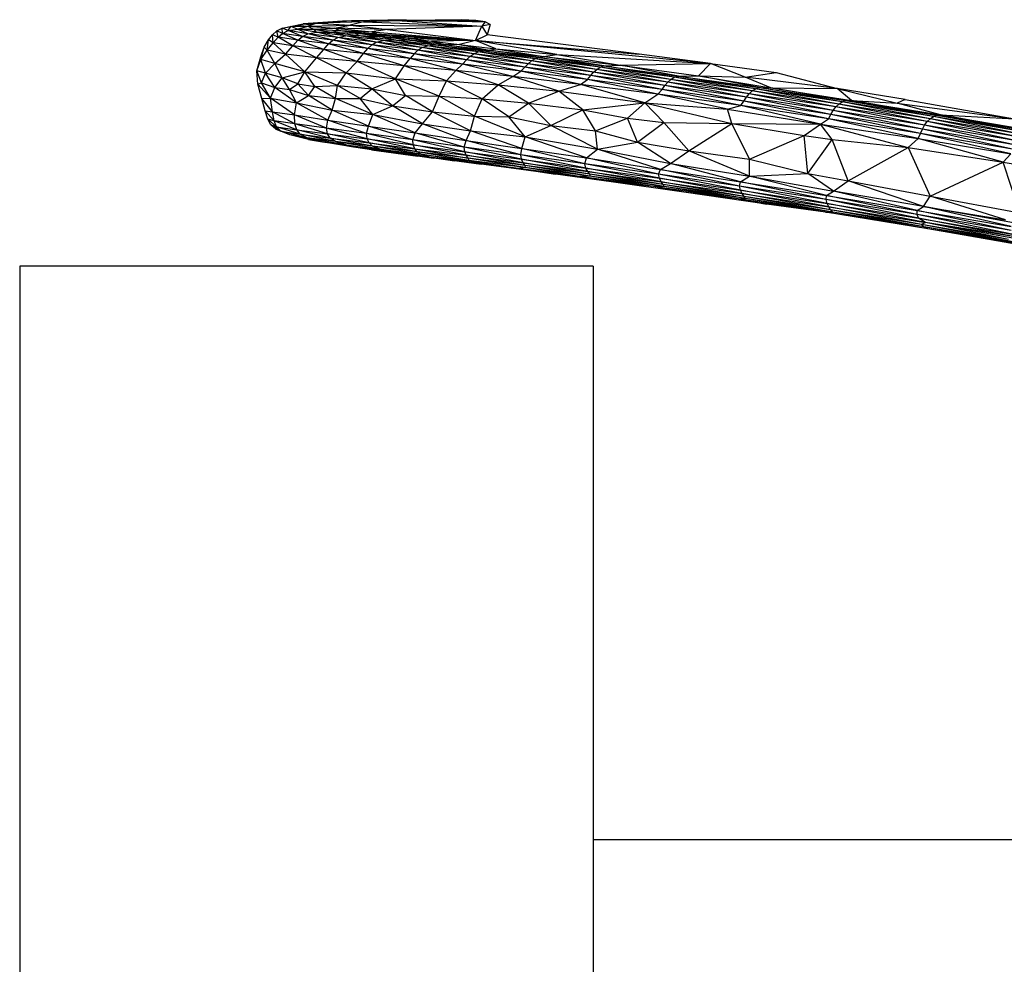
# Paper-space layout '_Superior' of a CAD drawing. Header units: millimetres. Extents: x -164 to 39, y -65 to 67.
# Tile 2 of 7: x -164 to -95, y 1 to 67. Entities that reach past the tile are written whole.
import ezdxf

# ---------------------------------------------------------------- set-up
doc = ezdxf.new("R2010")
doc.units = ezdxf.units.MM

psp = doc.layouts.new('_Superior')

# ---------------------------------------------------------------- linework, layer by layer
at = {"color": 7, "linetype": 'Continuous', "lineweight": 25}
for p, q in [((-145.384, 66.597), (-143.93, 66.897)), ((-145.384, 66.597), (-144.771, 66.712)), ((-144.958, 66.414), (-144.771, 66.712)), ((-144.771, 66.712), (-142.974, 66.933)), ((-144.771, 66.712), (-143.93, 66.897)), ((-144.771, 66.712), (-143.598, 66.718)), ((-144.31, 66.519), (-144.771, 66.712)), ((-144.31, 66.519), (-143.598, 66.718)), ((-141.175, 67.078), (-143.93, 66.897)), ((-142.974, 66.933), (-143.93, 66.897)), ((-142.974, 66.933), (-143.598, 66.718)), ((-143.598, 66.718), (-140.648, 66.792)), ((-143.598, 66.718), (-143.196, 66.524)), ((-143.598, 66.718), (-141.724, 66.591)), ((-140.558, 67.106), (-142.974, 66.933)), ((-142.974, 66.933), (-141.175, 67.078)), ((-139.718, 67.018), (-142.974, 66.933)), ((-142.974, 66.933), (-140.648, 66.792)), ((-141.724, 66.591), (-140.648, 66.792)), ((-140.558, 67.106), (-141.175, 67.078)), ((-139.718, 67.018), (-140.648, 66.792)), ((-140.648, 66.792), (-138.032, 66.491)), ((-140.648, 66.792), (-131.468, 66.735)), ((-136.737, 67.177), (-140.558, 67.106)), ((-140.558, 67.106), (-139.718, 67.018)), ((-136.737, 67.177), (-139.718, 67.018)), ((-137.018, 67.106), (-139.718, 67.018)), ((-139.718, 67.018), (-131.468, 66.735)), ((-131.468, 66.735), (-138.032, 66.491)), ((-137.018, 67.106), (-136.737, 67.177)), ((-137.018, 67.106), (-131.468, 66.735)), ((-131.236, 67.028), (-137.018, 67.106)), ((-136.737, 67.177), (-131.236, 67.028)), ((-136.737, 67.177), (-131.889, 67.131)), ((-131.889, 67.131), (-134.689, 67.176)), ((-134.689, 67.176), (-132.858, 67.158)), ((-131.889, 67.131), (-132.858, 67.158)), ((-131.908, 65.731), (-131.468, 66.735)), ((-131.236, 67.028), (-131.889, 67.131)), ((-131.236, 67.028), (-131.468, 66.735)), ((-130.882, 66.831), (-131.468, 66.735)), ((-131.468, 66.735), (-131.08, 66.117)), ((-130.882, 66.831), (-131.236, 67.028)), ((-130.882, 66.831), (-131.08, 66.117)), ((-146.347, 65.762), (-146.049, 66.131)), ((-146.049, 66.131), (-145.751, 66.402)), ((-146.012, 65.566), (-146.049, 66.131)), ((-145.668, 65.952), (-146.049, 66.131)), ((-146.012, 65.566), (-145.668, 65.952)), ((-145.751, 66.402), (-145.384, 66.597)), ((-145.668, 65.952), (-145.751, 66.402)), ((-145.353, 66.225), (-145.751, 66.402)), ((-145.668, 65.952), (-145.353, 66.225)), ((-144.284, 65.742), (-145.668, 65.952)), ((-144.642, 65.347), (-145.668, 65.952)), ((-145.353, 66.225), (-145.384, 66.597)), ((-144.958, 66.414), (-145.384, 66.597)), ((-145.353, 66.225), (-144.958, 66.414)), ((-144.284, 65.742), (-145.353, 66.225)), ((-143.973, 66.012), (-145.353, 66.225)), ((-144.958, 66.414), (-144.31, 66.519)), ((-143.973, 66.012), (-144.958, 66.414)), ((-143.589, 66.196), (-144.958, 66.414)), ((-144.31, 66.519), (-143.196, 66.524)), ((-143.589, 66.196), (-144.31, 66.519)), ((-142.981, 66.302), (-144.31, 66.519)), ((-144.284, 65.742), (-143.973, 66.012)), ((-143.973, 66.012), (-143.589, 66.196)), ((-142.147, 65.486), (-143.973, 66.012)), ((-141.856, 65.747), (-143.973, 66.012)), ((-143.589, 66.196), (-142.981, 66.302)), ((-141.856, 65.747), (-143.589, 66.196)), ((-141.502, 65.93), (-143.589, 66.196)), ((-143.196, 66.524), (-141.724, 66.591)), ((-142.981, 66.302), (-143.196, 66.524)), ((-143.196, 66.524), (-141.953, 66.315)), ((-143.196, 66.524), (-141.427, 66.415)), ((-142.981, 66.302), (-141.953, 66.315)), ((-141.502, 65.93), (-142.981, 66.302)), ((-140.957, 66.041), (-142.981, 66.302)), ((-141.953, 66.315), (-141.427, 66.415)), ((-140.957, 66.041), (-141.953, 66.315)), ((-141.953, 66.315), (-140.05, 66.068)), ((-141.953, 66.315), (-140.305, 66.227)), ((-141.856, 65.747), (-141.502, 65.93)), ((-141.427, 66.415), (-141.724, 66.591)), ((-141.724, 66.591), (-139.135, 66.333)), ((-138.032, 66.491), (-141.724, 66.591)), ((-141.502, 65.93), (-140.957, 66.041)), ((-139.139, 65.425), (-141.502, 65.93)), ((-138.818, 65.608), (-141.502, 65.93)), ((-140.305, 66.227), (-141.427, 66.415)), ((-141.427, 66.415), (-138.804, 66.2)), ((-141.427, 66.415), (-139.135, 66.333)), ((-140.957, 66.041), (-140.05, 66.068)), ((-138.818, 65.608), (-140.957, 66.041)), ((-138.349, 65.727), (-140.957, 66.041)), ((-140.05, 66.068), (-140.305, 66.227)), ((-138.622, 66.006), (-140.305, 66.227)), ((-140.305, 66.227), (-137.884, 66.055)), ((-138.804, 66.2), (-140.305, 66.227)), ((-138.349, 65.727), (-140.05, 66.068)), ((-140.05, 66.068), (-137.607, 65.771)), ((-140.05, 66.068), (-138.622, 66.006)), ((-138.032, 66.491), (-139.135, 66.333)), ((-139.135, 66.333), (-138.804, 66.2)), ((-139.135, 66.333), (-131.908, 65.731)), ((-138.804, 66.2), (-137.884, 66.055)), ((-138.804, 66.2), (-131.908, 65.731)), ((-137.884, 66.055), (-138.622, 66.006)), ((-137.607, 65.771), (-138.622, 66.006)), ((-136.492, 65.743), (-138.622, 66.006)), ((-138.622, 66.006), (-136.586, 65.884)), ((-138.032, 66.491), (-131.908, 65.731)), ((-137.884, 66.055), (-136.586, 65.884)), ((-137.884, 66.055), (-131.908, 65.731)), ((-131.908, 65.731), (-131.08, 66.117)), ((-120.488, 64.763), (-131.08, 66.117)), ((-146.882, 64.592), (-146.646, 65.262)), ((-146.878, 64.398), (-146.646, 65.262)), ((-146.646, 65.262), (-146.347, 65.762)), ((-146.436, 65.049), (-146.646, 65.262)), ((-146.436, 65.049), (-146.347, 65.762)), ((-146.436, 65.049), (-146.012, 65.566)), ((-146.012, 65.566), (-146.347, 65.762)), ((-144.642, 65.347), (-146.012, 65.566)), ((-145.152, 64.771), (-146.012, 65.566)), ((-145.152, 64.771), (-144.642, 65.347)), ((-144.642, 65.347), (-144.284, 65.742)), ((-142.484, 65.103), (-144.642, 65.347)), ((-142.994, 64.509), (-144.642, 65.347)), ((-142.147, 65.486), (-144.284, 65.742)), ((-142.484, 65.103), (-144.284, 65.742)), ((-142.484, 65.103), (-142.147, 65.486)), ((-142.147, 65.486), (-141.856, 65.747)), ((-139.407, 65.175), (-142.147, 65.486)), ((-139.708, 64.817), (-142.147, 65.486)), ((-139.407, 65.175), (-141.856, 65.747)), ((-139.139, 65.425), (-141.856, 65.747)), ((-139.407, 65.175), (-139.139, 65.425)), ((-139.139, 65.425), (-138.818, 65.608)), ((-136.174, 64.804), (-139.139, 65.425)), ((-135.921, 65.045), (-139.139, 65.425)), ((-138.818, 65.608), (-138.349, 65.727)), ((-135.921, 65.045), (-138.818, 65.608)), ((-135.633, 65.231), (-138.818, 65.608)), ((-138.349, 65.727), (-137.607, 65.771)), ((-135.633, 65.231), (-138.349, 65.727)), ((-135.249, 65.359), (-138.349, 65.727)), ((-135.249, 65.359), (-137.607, 65.771)), ((-137.607, 65.771), (-134.701, 65.423)), ((-137.607, 65.771), (-136.492, 65.743)), ((-136.492, 65.743), (-136.586, 65.884)), ((-136.586, 65.884), (-134.976, 65.681)), ((-136.586, 65.884), (-131.908, 65.731)), ((-134.701, 65.423), (-136.492, 65.743)), ((-133.956, 65.433), (-136.492, 65.743)), ((-136.492, 65.743), (-134.976, 65.681)), ((-135.633, 65.231), (-135.249, 65.359)), ((-135.249, 65.359), (-134.701, 65.423)), ((-132.027, 64.799), (-135.249, 65.359)), ((-131.719, 64.936), (-135.249, 65.359)), ((-131.908, 65.731), (-134.976, 65.681)), ((-134.976, 65.681), (-133.956, 65.433)), ((-134.976, 65.681), (-133.027, 65.439)), ((-134.701, 65.423), (-133.956, 65.433)), ((-131.719, 64.936), (-134.701, 65.423)), ((-134.701, 65.423), (-131.356, 65.017)), ((-133.027, 65.439), (-133.956, 65.433)), ((-131.356, 65.017), (-133.956, 65.433)), ((-133.956, 65.433), (-130.95, 65.063)), ((-131.908, 65.731), (-133.027, 65.439)), ((-133.027, 65.439), (-130.95, 65.063)), ((-133.027, 65.439), (-130.484, 65.141)), ((-130.484, 65.141), (-131.908, 65.731)), ((-126.221, 64.742), (-131.908, 65.731)), ((-115.503, 64.123), (-131.908, 65.731)), ((-131.908, 65.731), (-120.488, 64.763)), ((-147.163, 63.615), (-146.882, 64.592)), ((-146.878, 64.398), (-146.882, 64.592)), ((-146.878, 64.398), (-146.436, 65.049)), ((-145.889, 64.12), (-146.436, 65.049)), ((-145.152, 64.771), (-146.436, 65.049)), ((-145.889, 64.12), (-145.152, 64.771)), ((-142.994, 64.509), (-145.152, 64.771)), ((-143.793, 63.546), (-145.152, 64.771)), ((-142.994, 64.509), (-142.484, 65.103)), ((-140.162, 64.255), (-142.484, 65.103)), ((-139.708, 64.817), (-142.484, 65.103)), ((-140.162, 64.255), (-139.708, 64.817)), ((-139.708, 64.817), (-139.407, 65.175)), ((-136.459, 64.479), (-139.708, 64.817)), ((-136.867, 63.963), (-139.708, 64.817)), ((-136.174, 64.804), (-139.407, 65.175)), ((-136.459, 64.479), (-139.407, 65.175)), ((-136.174, 64.804), (-136.459, 64.479)), ((-136.174, 64.804), (-135.921, 65.045)), ((-132.815, 64.077), (-136.174, 64.804)), ((-132.525, 64.372), (-136.174, 64.804)), ((-135.921, 65.045), (-135.633, 65.231)), ((-132.525, 64.372), (-135.921, 65.045)), ((-132.286, 64.609), (-135.921, 65.045)), ((-132.286, 64.609), (-135.633, 65.231)), ((-132.027, 64.799), (-135.633, 65.231)), ((-132.525, 64.372), (-132.286, 64.609)), ((-132.286, 64.609), (-132.027, 64.799)), ((-128.459, 63.872), (-132.286, 64.609)), ((-128.237, 64.108), (-132.286, 64.609)), ((-132.027, 64.799), (-131.719, 64.936)), ((-128.237, 64.108), (-132.027, 64.799)), ((-127.998, 64.301), (-132.027, 64.799)), ((-131.719, 64.936), (-131.356, 65.017)), ((-127.998, 64.301), (-131.719, 64.936)), ((-127.743, 64.444), (-131.719, 64.936)), ((-131.356, 65.017), (-130.95, 65.063)), ((-127.743, 64.444), (-131.356, 65.017)), ((-131.356, 65.017), (-127.497, 64.537)), ((-130.95, 65.063), (-130.484, 65.141)), ((-127.497, 64.537), (-130.95, 65.063)), ((-130.95, 65.063), (-127.162, 64.603)), ((-130.484, 65.141), (-127.162, 64.603)), ((-130.484, 65.141), (-126.221, 64.742)), ((-127.497, 64.537), (-127.162, 64.603)), ((-127.162, 64.603), (-126.221, 64.742)), ((-122.943, 63.951), (-127.162, 64.603)), ((-127.162, 64.603), (-121.821, 64.009)), ((-126.221, 64.742), (-121.821, 64.009)), ((-126.221, 64.742), (-115.503, 64.123)), ((-115.503, 64.123), (-120.488, 64.763)), ((-147.163, 63.615), (-146.878, 64.398)), ((-145.889, 64.12), (-146.878, 64.398)), ((-146.549, 63.439), (-146.878, 64.398)), ((-146.549, 63.439), (-145.889, 64.12)), ((-143.793, 63.546), (-145.889, 64.12)), ((-145.38, 63.127), (-145.889, 64.12)), ((-143.793, 63.546), (-142.994, 64.509)), ((-140.162, 64.255), (-142.994, 64.509)), ((-140.93, 63.481), (-142.994, 64.509)), ((-140.93, 63.481), (-140.162, 64.255)), ((-137.48, 63.059), (-140.162, 64.255)), ((-136.867, 63.963), (-140.162, 64.255)), ((-137.48, 63.059), (-136.867, 63.963)), ((-136.867, 63.963), (-136.459, 64.479)), ((-133.931, 62.916), (-136.867, 63.963)), ((-133.279, 63.645), (-136.867, 63.963)), ((-133.279, 63.645), (-136.459, 64.479)), ((-132.815, 64.077), (-136.459, 64.479)), ((-133.279, 63.645), (-132.815, 64.077)), ((-132.815, 64.077), (-132.525, 64.372)), ((-129.298, 63.227), (-132.815, 64.077)), ((-128.733, 63.591), (-132.815, 64.077)), ((-128.459, 63.872), (-132.525, 64.372)), ((-128.733, 63.591), (-132.525, 64.372)), ((-128.733, 63.591), (-128.459, 63.872)), ((-128.237, 64.108), (-128.459, 63.872)), ((-124.093, 63.004), (-128.459, 63.872)), ((-123.869, 63.281), (-128.459, 63.872)), ((-127.998, 64.301), (-128.237, 64.108)), ((-123.869, 63.281), (-128.237, 64.108)), ((-123.661, 63.519), (-128.237, 64.108)), ((-127.743, 64.444), (-127.998, 64.301)), ((-123.661, 63.519), (-127.998, 64.301)), ((-123.434, 63.714), (-127.998, 64.301)), ((-127.497, 64.537), (-127.743, 64.444)), ((-123.434, 63.714), (-127.743, 64.444)), ((-123.202, 63.86), (-127.743, 64.444)), ((-123.202, 63.86), (-127.497, 64.537)), ((-127.497, 64.537), (-122.943, 63.951)), ((-123.202, 63.86), (-122.943, 63.951)), ((-122.943, 63.951), (-121.821, 64.009)), ((-118.041, 63.165), (-122.943, 63.951)), ((-122.943, 63.951), (-117.736, 63.249)), ((-121.821, 64.009), (-115.503, 64.123)), ((-117.736, 63.249), (-121.821, 64.009)), ((-121.821, 64.009), (-116.342, 63.261)), ((-116.342, 63.261), (-115.503, 64.123)), ((-113.093, 63.17), (-115.503, 64.123)), ((-115.503, 64.123), (-110.936, 63.502)), ((-146.549, 63.439), (-147.163, 63.615)), ((-146.826, 62.765), (-147.163, 63.615)), ((-147.091, 62.675), (-147.163, 63.615)), ((-146.826, 62.765), (-146.549, 63.439)), ((-145.901, 62.443), (-146.549, 63.439)), ((-145.38, 63.127), (-146.549, 63.439)), ((-145.38, 63.127), (-143.793, 63.546)), ((-144.287, 62.705), (-143.793, 63.546)), ((-141.536, 62.589), (-143.793, 63.546)), ((-143.793, 63.546), (-140.93, 63.481)), ((-143.103, 62.51), (-143.793, 63.546)), ((-141.536, 62.589), (-140.93, 63.481)), ((-139.129, 62.366), (-140.93, 63.481)), ((-140.93, 63.481), (-137.48, 63.059)), ((-133.931, 62.916), (-133.279, 63.645)), ((-129.298, 63.227), (-133.279, 63.645)), ((-130.332, 62.627), (-133.279, 63.645)), ((-130.332, 62.627), (-129.298, 63.227)), ((-129.298, 63.227), (-128.733, 63.591)), ((-126.079, 62.187), (-129.298, 63.227)), ((-124.571, 62.663), (-129.298, 63.227)), ((-124.093, 63.004), (-128.733, 63.591)), ((-124.571, 62.663), (-128.733, 63.591)), ((-124.093, 63.004), (-123.869, 63.281)), ((-123.869, 63.281), (-123.661, 63.519)), ((-118.876, 62.305), (-123.869, 63.281)), ((-118.689, 62.581), (-123.869, 63.281)), ((-123.661, 63.519), (-123.434, 63.714)), ((-118.689, 62.581), (-123.661, 63.519)), ((-118.49, 62.821), (-123.661, 63.519)), ((-123.434, 63.714), (-123.202, 63.86)), ((-118.49, 62.821), (-123.434, 63.714)), ((-118.27, 63.018), (-123.434, 63.714)), ((-118.27, 63.018), (-123.202, 63.86)), ((-118.041, 63.165), (-123.202, 63.86)), ((-118.041, 63.165), (-117.736, 63.249)), ((-117.736, 63.249), (-116.342, 63.261)), ((-112.377, 62.36), (-117.736, 63.249)), ((-117.736, 63.249), (-112.11, 62.445)), ((-112.11, 62.445), (-116.342, 63.261)), ((-116.342, 63.261), (-111.304, 62.435)), ((-116.342, 63.261), (-113.093, 63.17)), ((-113.093, 63.17), (-110.936, 63.502)), ((-110.936, 63.502), (-106.672, 62.388)), ((-147.091, 62.675), (-146.826, 62.765)), ((-146.207, 61.704), (-147.091, 62.675)), ((-146.808, 61.674), (-147.091, 62.675)), ((-146.207, 61.704), (-146.826, 62.765)), ((-146.826, 62.765), (-145.901, 62.443)), ((-145.901, 62.443), (-145.38, 63.127)), ((-144.287, 62.705), (-145.38, 63.127)), ((-144.871, 62.306), (-145.38, 63.127)), ((-144.871, 62.306), (-144.287, 62.705)), ((-143.538, 61.893), (-144.287, 62.705)), ((-144.287, 62.705), (-143.103, 62.51)), ((-143.538, 61.893), (-143.103, 62.51)), ((-143.103, 62.51), (-141.536, 62.589)), ((-141.667, 61.672), (-143.103, 62.51)), ((-141.667, 61.672), (-141.536, 62.589)), ((-139.94, 61.676), (-141.536, 62.589)), ((-141.536, 62.589), (-139.129, 62.366)), ((-139.129, 62.366), (-137.48, 63.059)), ((-137.48, 63.059), (-133.931, 62.916)), ((-134.431, 61.843), (-137.48, 63.059)), ((-136.775, 61.882), (-137.48, 63.059)), ((-134.431, 61.843), (-133.931, 62.916)), ((-131.435, 61.662), (-133.931, 62.916)), ((-133.931, 62.916), (-130.332, 62.627)), ((-131.435, 61.662), (-130.332, 62.627)), ((-128.21, 61.349), (-130.332, 62.627)), ((-130.332, 62.627), (-126.079, 62.187)), ((-126.079, 62.187), (-124.571, 62.663)), ((-124.571, 62.663), (-124.093, 63.004)), ((-119.183, 61.988), (-124.571, 62.663)), ((-120.084, 61.379), (-124.571, 62.663)), ((-118.876, 62.305), (-124.093, 63.004)), ((-119.183, 61.988), (-124.093, 63.004)), ((-118.876, 62.305), (-118.689, 62.581)), ((-118.689, 62.581), (-118.49, 62.821)), ((-113.184, 61.496), (-118.689, 62.581)), ((-113.013, 61.773), (-118.689, 62.581)), ((-118.49, 62.821), (-118.27, 63.018)), ((-113.013, 61.773), (-118.49, 62.821)), ((-112.819, 62.014), (-118.49, 62.821)), ((-118.27, 63.018), (-118.041, 63.165)), ((-112.819, 62.014), (-118.27, 63.018)), ((-112.604, 62.212), (-118.27, 63.018)), ((-112.604, 62.212), (-118.041, 63.165)), ((-112.377, 62.36), (-118.041, 63.165)), ((-111.304, 62.435), (-113.093, 63.17)), ((-106.672, 62.388), (-113.093, 63.17)), ((-146.207, 61.704), (-145.901, 62.443)), ((-144.374, 61.376), (-145.901, 62.443)), ((-145.901, 62.443), (-144.871, 62.306)), ((-144.374, 61.376), (-144.871, 62.306)), ((-144.871, 62.306), (-143.538, 61.893)), ((-144.374, 61.376), (-143.538, 61.893)), ((-141.898, 60.859), (-143.538, 61.893)), ((-143.538, 61.893), (-141.667, 61.672)), ((-139.94, 61.676), (-139.129, 62.366)), ((-137.686, 61.177), (-139.129, 62.366)), ((-139.129, 62.366), (-136.775, 61.882)), ((-137.686, 61.177), (-136.775, 61.882)), ((-134.898, 60.749), (-136.775, 61.882)), ((-136.775, 61.882), (-134.431, 61.843)), ((-134.898, 60.749), (-134.431, 61.843)), ((-131.978, 60.46), (-134.431, 61.843)), ((-134.431, 61.843), (-131.435, 61.662)), ((-128.21, 61.349), (-126.079, 62.187)), ((-126.079, 62.187), (-120.084, 61.379)), ((-124.408, 60.898), (-126.079, 62.187)), ((-120.084, 61.379), (-119.183, 61.988)), ((-119.183, 61.988), (-118.876, 62.305)), ((-113.403, 61.195), (-119.183, 61.988)), ((-114.337, 60.951), (-119.183, 61.988)), ((-113.403, 61.195), (-118.876, 62.305)), ((-113.184, 61.496), (-118.876, 62.305)), ((-113.013, 61.773), (-112.819, 62.014)), ((-112.819, 62.014), (-112.604, 62.212)), ((-106.952, 60.856), (-112.819, 62.014)), ((-106.763, 61.098), (-112.819, 62.014)), ((-112.604, 62.212), (-112.377, 62.36)), ((-106.763, 61.098), (-112.604, 62.212)), ((-106.553, 61.297), (-112.604, 62.212)), ((-112.377, 62.36), (-112.11, 62.445)), ((-106.553, 61.297), (-112.377, 62.36)), ((-106.33, 61.446), (-112.377, 62.36)), ((-106.33, 61.446), (-112.11, 62.445)), ((-112.11, 62.445), (-106.101, 61.538)), ((-112.11, 62.445), (-111.304, 62.435)), ((-106.101, 61.538), (-111.304, 62.435)), ((-111.304, 62.435), (-105.677, 61.547)), ((-111.304, 62.435), (-106.672, 62.388)), ((-101.933, 61.621), (-106.675, 62.389)), ((-105.677, 61.547), (-106.672, 62.388)), ((-106.672, 62.388), (-102.491, 61.361)), ((-101.933, 61.621), (-106.672, 62.388)), ((-146.808, 61.674), (-146.207, 61.704)), ((-146.066, 60.749), (-146.808, 61.674)), ((-146.575, 60.829), (-146.808, 61.674)), ((-144.516, 60.54), (-146.207, 61.704)), ((-146.207, 61.704), (-144.374, 61.376)), ((-146.066, 60.749), (-146.207, 61.704)), ((-144.516, 60.54), (-144.374, 61.376)), ((-142.205, 60.177), (-144.374, 61.376)), ((-144.374, 61.376), (-141.898, 60.859)), ((-141.898, 60.859), (-141.667, 61.672)), ((-141.667, 61.672), (-139.94, 61.676)), ((-139.066, 60.569), (-141.667, 61.672)), ((-139.066, 60.569), (-139.94, 61.676)), ((-139.94, 61.676), (-137.686, 61.177)), ((-139.066, 60.569), (-137.686, 61.177)), ((-135.599, 59.918), (-137.686, 61.177)), ((-137.686, 61.177), (-134.898, 60.749)), ((-131.978, 60.46), (-131.435, 61.662)), ((-131.435, 61.662), (-128.21, 61.349)), ((-129.568, 60.398), (-131.435, 61.662)), ((-129.568, 60.398), (-128.21, 61.349)), ((-126.639, 59.792), (-128.21, 61.349)), ((-128.21, 61.349), (-124.408, 60.898)), ((-124.408, 60.898), (-120.084, 61.379)), ((-121.306, 60.319), (-120.084, 61.379)), ((-120.084, 61.379), (-114.337, 60.951)), ((-120.084, 61.379), (-114.023, 59.932)), ((-118.758, 60.014), (-120.084, 61.379)), ((-114.337, 60.951), (-113.403, 61.195)), ((-113.403, 61.195), (-113.184, 61.496)), ((-107.272, 60.271), (-113.403, 61.195)), ((-107.845, 59.899), (-113.403, 61.195)), ((-113.184, 61.496), (-113.013, 61.773)), ((-107.272, 60.271), (-113.184, 61.496)), ((-107.116, 60.578), (-113.184, 61.496)), ((-107.116, 60.578), (-113.013, 61.773)), ((-106.952, 60.856), (-113.013, 61.773)), ((-106.763, 61.098), (-106.553, 61.297)), ((-106.553, 61.297), (-106.33, 61.446)), ((-100.391, 60.073), (-106.553, 61.297)), ((-100.187, 60.272), (-106.553, 61.297)), ((-106.33, 61.446), (-106.101, 61.538)), ((-100.187, 60.272), (-106.33, 61.446)), ((-99.971, 60.422), (-106.33, 61.446)), ((-106.101, 61.538), (-105.677, 61.547)), ((-99.971, 60.422), (-106.101, 61.538)), ((-106.101, 61.538), (-99.749, 60.518)), ((-99.749, 60.518), (-105.677, 61.547)), ((-105.677, 61.547), (-99.471, 60.543)), ((-105.677, 61.547), (-102.491, 61.361)), ((-101.933, 61.621), (-102.491, 61.361)), ((-99.471, 60.543), (-102.491, 61.361)), ((-102.491, 61.361), (-94.311, 60.267)), ((-101.933, 61.621), (-94.311, 60.267)), ((-145.944, 60.125), (-146.575, 60.829)), ((-146.575, 60.829), (-146.066, 60.749)), ((-146.384, 60.236), (-146.575, 60.829)), ((-144.492, 59.922), (-146.066, 60.749)), ((-146.066, 60.749), (-144.516, 60.54)), ((-145.944, 60.125), (-146.066, 60.749)), ((-142.285, 59.62), (-144.516, 60.54)), ((-144.516, 60.54), (-142.205, 60.177)), ((-144.492, 59.922), (-144.516, 60.54)), ((-142.205, 60.177), (-141.898, 60.859)), ((-139.367, 59.76), (-141.898, 60.859)), ((-141.898, 60.859), (-139.066, 60.569)), ((-139.367, 59.76), (-139.066, 60.569)), ((-139.066, 60.569), (-135.599, 59.918)), ((-136.106, 59.282), (-139.066, 60.569)), ((-135.599, 59.918), (-134.898, 60.749)), ((-132.239, 59.42), (-134.898, 60.749)), ((-134.898, 60.749), (-131.978, 60.46)), ((-132.239, 59.42), (-131.978, 60.46)), ((-128.429, 59.017), (-131.978, 60.46)), ((-131.978, 60.46), (-129.568, 60.398)), ((-126.639, 59.792), (-124.408, 60.898)), ((-124.408, 60.898), (-121.306, 60.319)), ((-123.541, 59.439), (-124.408, 60.898)), ((-114.337, 60.951), (-107.845, 59.899)), ((-114.023, 59.932), (-114.337, 60.951)), ((-107.272, 60.271), (-107.116, 60.578)), ((-107.116, 60.578), (-106.952, 60.856)), ((-100.872, 59.247), (-107.116, 60.578)), ((-100.738, 59.553), (-107.116, 60.578)), ((-106.952, 60.856), (-106.763, 61.098)), ((-100.738, 59.553), (-106.952, 60.856)), ((-100.576, 59.831), (-106.952, 60.856)), ((-100.576, 59.831), (-106.763, 61.098)), ((-100.391, 60.073), (-106.763, 61.098)), ((-99.971, 60.422), (-99.749, 60.518)), ((-99.749, 60.518), (-99.471, 60.543)), ((-93.545, 59.326), (-99.749, 60.518)), ((-99.749, 60.518), (-93.331, 59.423)), ((-93.331, 59.423), (-99.471, 60.543)), ((-99.471, 60.543), (-93.081, 59.457)), ((-99.471, 60.543), (-94.311, 60.267)), ((-145.944, 60.125), (-146.384, 60.236)), ((-145.772, 59.709), (-146.384, 60.236)), ((-146.174, 59.844), (-146.384, 60.236)), ((-145.474, 59.408), (-146.174, 59.844)), ((-146.174, 59.844), (-145.772, 59.709)), ((-145.831, 59.554), (-146.174, 59.844)), ((-144.492, 59.922), (-145.944, 60.125)), ((-144.37, 59.503), (-145.944, 60.125)), ((-145.772, 59.709), (-145.944, 60.125)), ((-142.217, 59.219), (-144.492, 59.922)), ((-142.285, 59.62), (-144.492, 59.922)), ((-144.37, 59.503), (-144.492, 59.922)), ((-142.285, 59.62), (-142.205, 60.177)), ((-139.496, 59.235), (-142.205, 60.177)), ((-142.205, 60.177), (-139.367, 59.76)), ((-139.496, 59.235), (-139.367, 59.76)), ((-139.367, 59.76), (-136.106, 59.282)), ((-136.263, 58.793), (-139.367, 59.76)), ((-136.106, 59.282), (-135.599, 59.918)), ((-135.599, 59.918), (-132.239, 59.42)), ((-132.552, 58.744), (-135.599, 59.918)), ((-128.429, 59.017), (-129.568, 60.398)), ((-129.568, 60.398), (-126.639, 59.792)), ((-128.429, 59.017), (-126.639, 59.792)), ((-123.392, 58.161), (-126.639, 59.792)), ((-126.639, 59.792), (-123.541, 59.439)), ((-123.541, 59.439), (-121.306, 60.319)), ((-120.592, 58.64), (-121.306, 60.319)), ((-121.306, 60.319), (-118.758, 60.014)), ((-120.592, 58.64), (-118.758, 60.014)), ((-118.758, 60.014), (-117.013, 58.041)), ((-118.758, 60.014), (-114.023, 59.932)), ((-117.013, 58.041), (-114.023, 59.932)), ((-114.023, 59.932), (-107.845, 59.899)), ((-114.023, 59.932), (-108.984, 59.112)), ((-112.799, 57.456), (-114.023, 59.932)), ((-108.984, 59.112), (-107.845, 59.899)), ((-107.845, 59.899), (-107.272, 60.271)), ((-107.845, 59.899), (-101.019, 58.906)), ((-107.845, 59.899), (-101.729, 58.268)), ((-107.038, 58.833), (-107.845, 59.899)), ((-101.019, 58.906), (-107.272, 60.271)), ((-100.872, 59.247), (-107.272, 60.271)), ((-100.738, 59.553), (-100.576, 59.831)), ((-100.576, 59.831), (-100.391, 60.073)), ((-94.304, 58.459), (-100.576, 59.831)), ((-94.141, 58.736), (-100.576, 59.831)), ((-100.391, 60.073), (-100.187, 60.272)), ((-94.141, 58.736), (-100.391, 60.073)), ((-93.956, 58.977), (-100.391, 60.073)), ((-100.187, 60.272), (-99.971, 60.422)), ((-93.956, 58.977), (-100.187, 60.272)), ((-93.756, 59.176), (-100.187, 60.272)), ((-93.756, 59.176), (-99.971, 60.422)), ((-93.545, 59.326), (-99.971, 60.422)), ((-145.831, 59.554), (-145.474, 59.408)), ((-144.857, 59.141), (-145.831, 59.554)), ((-144.132, 59.202), (-145.772, 59.709)), ((-145.772, 59.709), (-144.37, 59.503)), ((-145.474, 59.408), (-145.772, 59.709)), ((-145.474, 59.408), (-144.132, 59.202)), ((-143.639, 58.946), (-145.474, 59.408)), ((-144.857, 59.141), (-145.474, 59.408)), ((-142.563, 58.663), (-144.857, 59.141)), ((-143.639, 58.946), (-144.857, 59.141)), ((-143.549, 58.834), (-144.857, 59.141)), ((-142.036, 58.928), (-144.37, 59.503)), ((-144.37, 59.503), (-142.217, 59.219)), ((-144.132, 59.202), (-144.37, 59.503)), ((-144.132, 59.202), (-142.036, 58.928)), ((-141.676, 58.688), (-144.132, 59.202)), ((-143.639, 58.946), (-144.132, 59.202)), ((-139.465, 58.862), (-142.285, 59.62)), ((-139.496, 59.235), (-142.285, 59.62)), ((-142.217, 59.219), (-142.285, 59.62)), ((-139.329, 58.586), (-142.217, 59.219)), ((-142.217, 59.219), (-139.465, 58.862)), ((-142.036, 58.928), (-142.217, 59.219)), ((-136.263, 58.793), (-139.496, 59.235)), ((-136.245, 58.444), (-139.496, 59.235)), ((-139.465, 58.862), (-139.496, 59.235)), ((-136.263, 58.793), (-136.106, 59.282)), ((-132.684, 58.299), (-136.106, 59.282)), ((-136.106, 59.282), (-132.552, 58.744)), ((-132.552, 58.744), (-132.239, 59.42)), ((-132.239, 59.42), (-128.429, 59.017)), ((-128.681, 58.199), (-132.239, 59.42)), ((-123.392, 58.161), (-123.541, 59.439)), ((-123.541, 59.439), (-120.592, 58.64)), ((-112.799, 57.456), (-108.984, 59.112)), ((-108.73, 56.45), (-108.984, 59.112)), ((-108.984, 59.112), (-107.038, 58.833)), ((-101.019, 58.906), (-100.872, 59.247)), ((-100.872, 59.247), (-100.738, 59.553)), ((-94.566, 57.82), (-100.872, 59.247)), ((-94.442, 58.154), (-100.872, 59.247)), ((-94.442, 58.154), (-100.738, 59.553)), ((-94.304, 58.459), (-100.738, 59.553)), ((-140.877, 58.438), (-143.639, 58.946)), ((-141.676, 58.688), (-143.639, 58.946)), ((-142.563, 58.663), (-143.639, 58.946)), ((-143.549, 58.834), (-142.563, 58.663)), ((-140.406, 58.289), (-143.549, 58.834)), ((-142.563, 58.663), (-140.877, 58.438)), ((-139.158, 58.114), (-142.563, 58.663)), ((-140.406, 58.289), (-142.563, 58.663)), ((-142.036, 58.928), (-139.329, 58.586)), ((-139.085, 58.362), (-142.036, 58.928)), ((-141.676, 58.688), (-142.036, 58.928)), ((-139.085, 58.362), (-141.676, 58.688)), ((-138.576, 58.149), (-141.676, 58.688)), ((-140.877, 58.438), (-141.676, 58.688)), ((-137.376, 57.886), (-140.877, 58.438)), ((-140.877, 58.438), (-138.576, 58.149)), ((-139.158, 58.114), (-140.877, 58.438)), ((-136.131, 58.182), (-139.465, 58.862)), ((-139.465, 58.862), (-136.245, 58.444)), ((-139.329, 58.586), (-139.465, 58.862)), ((-139.329, 58.586), (-136.131, 58.182)), ((-135.967, 57.973), (-139.329, 58.586)), ((-139.085, 58.362), (-139.329, 58.586)), ((-132.684, 58.299), (-136.263, 58.793)), ((-132.657, 57.975), (-136.263, 58.793)), ((-136.245, 58.444), (-136.263, 58.793)), ((-136.245, 58.444), (-132.657, 57.975)), ((-132.545, 57.723), (-136.245, 58.444)), ((-136.131, 58.182), (-136.245, 58.444)), ((-132.684, 58.299), (-132.552, 58.744)), ((-132.552, 58.744), (-128.681, 58.199)), ((-128.746, 57.756), (-132.552, 58.744)), ((-128.681, 58.199), (-128.429, 59.017)), ((-124.163, 57.539), (-128.429, 59.017)), ((-128.429, 59.017), (-123.392, 58.161)), ((-123.392, 58.161), (-120.592, 58.64)), ((-118.293, 57.141), (-120.592, 58.64)), ((-120.592, 58.64), (-117.013, 58.041)), ((-108.73, 56.45), (-107.038, 58.833)), ((-105.921, 55.943), (-107.038, 58.833)), ((-107.038, 58.833), (-101.729, 58.268)), ((-101.729, 58.268), (-101.019, 58.906)), ((-95.11, 57.24), (-101.019, 58.906)), ((-101.019, 58.906), (-94.566, 57.82)), ((-139.158, 58.114), (-140.406, 58.289)), ((-137.376, 57.886), (-139.158, 58.114)), ((-134.83, 57.519), (-139.158, 58.114)), ((-139.158, 58.114), (-135.935, 57.666)), ((-135.967, 57.973), (-139.085, 58.362)), ((-135.719, 57.793), (-139.085, 58.362)), ((-138.576, 58.149), (-139.085, 58.362)), ((-135.087, 57.6), (-138.576, 58.149)), ((-138.576, 58.149), (-135.719, 57.793)), ((-137.376, 57.886), (-138.576, 58.149)), ((-135.087, 57.6), (-137.376, 57.886)), ((-133.36, 57.331), (-137.376, 57.886)), ((-137.376, 57.886), (-134.83, 57.519)), ((-136.131, 58.182), (-132.545, 57.723)), ((-136.131, 58.182), (-132.416, 57.523)), ((-135.967, 57.973), (-136.131, 58.182)), ((-132.355, 57.371), (-135.967, 57.973)), ((-132.416, 57.523), (-135.967, 57.973)), ((-135.719, 57.793), (-135.967, 57.973)), ((-132.288, 57.248), (-135.719, 57.793)), ((-135.719, 57.793), (-132.355, 57.371)), ((-135.087, 57.6), (-135.719, 57.793)), ((-128.746, 57.756), (-132.684, 58.299)), ((-128.692, 57.449), (-132.684, 58.299)), ((-132.657, 57.975), (-132.684, 58.299)), ((-132.657, 57.975), (-128.692, 57.449)), ((-128.572, 57.204), (-132.657, 57.975)), ((-132.545, 57.723), (-132.657, 57.975)), ((-132.545, 57.723), (-128.572, 57.204)), ((-128.443, 57.007), (-132.545, 57.723)), ((-132.416, 57.523), (-132.545, 57.723)), ((-128.746, 57.756), (-128.681, 58.199)), ((-124.198, 56.838), (-128.746, 57.756)), ((-124.265, 57.133), (-128.746, 57.756)), ((-128.692, 57.449), (-128.746, 57.756)), ((-124.265, 57.133), (-128.681, 58.199)), ((-128.681, 58.199), (-124.163, 57.539)), ((-124.163, 57.539), (-123.392, 58.161)), ((-123.392, 58.161), (-118.293, 57.141)), ((-119.011, 56.733), (-123.392, 58.161)), ((-118.293, 57.141), (-117.013, 58.041)), ((-117.013, 58.041), (-112.799, 57.456)), ((-112.784, 56.268), (-117.013, 58.041)), ((-105.921, 55.943), (-101.729, 58.268)), ((-101.729, 58.268), (-100.196, 54.884)), ((-101.729, 58.268), (-95.11, 57.24)), ((-95.11, 57.24), (-94.566, 57.82)), ((-134.83, 57.519), (-135.935, 57.666)), ((-132.288, 57.248), (-135.087, 57.6)), ((-135.087, 57.6), (-131.518, 57.097)), ((-135.087, 57.6), (-133.36, 57.331)), ((-133.36, 57.331), (-134.83, 57.519)), ((-131.518, 57.097), (-133.36, 57.331)), ((-128.443, 57.007), (-132.416, 57.523)), ((-128.467, 56.868), (-132.416, 57.523)), ((-132.416, 57.523), (-132.355, 57.371)), ((-128.467, 56.868), (-132.355, 57.371)), ((-132.355, 57.371), (-128.894, 56.812)), ((-132.355, 57.371), (-132.288, 57.248)), ((-128.894, 56.812), (-132.288, 57.248)), ((-129.236, 56.802), (-132.288, 57.248)), ((-132.288, 57.248), (-131.518, 57.097)), ((-129.236, 56.802), (-131.518, 57.097)), ((-128.692, 57.449), (-124.198, 56.838)), ((-124.071, 56.597), (-128.692, 57.449)), ((-128.572, 57.204), (-128.692, 57.449)), ((-128.572, 57.204), (-124.071, 56.597)), ((-123.93, 56.399), (-128.572, 57.204)), ((-128.443, 57.007), (-128.572, 57.204)), ((-128.443, 57.007), (-128.467, 56.868)), ((-123.93, 56.399), (-128.443, 57.007)), ((-123.937, 56.262), (-128.443, 57.007)), ((-124.265, 57.133), (-124.163, 57.539)), ((-119.141, 56.399), (-124.265, 57.133)), ((-119.077, 56.119), (-124.265, 57.133)), ((-124.198, 56.838), (-124.265, 57.133)), ((-124.163, 57.539), (-119.011, 56.733)), ((-119.141, 56.399), (-124.163, 57.539)), ((-119.011, 56.733), (-118.293, 57.141)), ((-113.423, 55.864), (-118.293, 57.141)), ((-118.293, 57.141), (-112.784, 56.268)), ((-112.784, 56.268), (-112.799, 57.456)), ((-112.799, 57.456), (-108.73, 56.45)), ((-100.196, 54.884), (-95.11, 57.24)), ((-93.948, 53.716), (-95.11, 57.24)), ((-95.11, 57.24), (-90.654, 56.505)), ((-128.894, 56.812), (-129.236, 56.802)), ((-126.32, 56.414), (-129.236, 56.802)), ((-128.467, 56.868), (-128.894, 56.812)), ((-124.683, 56.254), (-128.894, 56.812)), ((-128.894, 56.812), (-126.32, 56.414)), ((-124.683, 56.254), (-128.467, 56.868)), ((-123.937, 56.262), (-128.467, 56.868)), ((-124.683, 56.254), (-126.32, 56.414)), ((-122.448, 55.882), (-126.32, 56.414)), ((-124.198, 56.838), (-119.077, 56.119)), ((-118.953, 55.88), (-124.198, 56.838)), ((-124.071, 56.597), (-124.198, 56.838)), ((-124.071, 56.597), (-118.953, 55.88)), ((-118.805, 55.681), (-124.071, 56.597)), ((-123.93, 56.399), (-124.071, 56.597)), ((-123.93, 56.399), (-123.937, 56.262)), ((-118.805, 55.681), (-123.93, 56.399)), ((-118.745, 55.537), (-123.93, 56.399)), ((-119.141, 56.399), (-119.011, 56.733)), ((-113.428, 55.293), (-119.141, 56.399)), ((-113.496, 55.563), (-119.141, 56.399)), ((-119.077, 56.119), (-119.141, 56.399)), ((-119.011, 56.733), (-113.423, 55.864)), ((-113.496, 55.563), (-119.011, 56.733)), ((-112.784, 56.268), (-108.73, 56.45)), ((-108.73, 56.45), (-105.921, 55.943)), ((-106.924, 55.215), (-108.73, 56.45)), ((-123.937, 56.262), (-124.683, 56.254)), ((-119.491, 55.539), (-124.683, 56.254)), ((-122.448, 55.882), (-124.683, 56.254)), ((-118.745, 55.537), (-123.937, 56.262)), ((-119.491, 55.539), (-123.937, 56.262)), ((-119.491, 55.539), (-122.448, 55.882)), ((-117.38, 55.16), (-122.448, 55.882)), ((-113.311, 55.056), (-119.077, 56.119)), ((-119.077, 56.119), (-113.428, 55.293)), ((-118.953, 55.88), (-119.077, 56.119)), ((-118.953, 55.88), (-113.311, 55.056)), ((-113.166, 54.856), (-118.953, 55.88)), ((-118.805, 55.681), (-118.953, 55.88)), ((-113.062, 54.706), (-118.805, 55.681)), ((-113.166, 54.856), (-118.805, 55.681)), ((-118.805, 55.681), (-118.745, 55.537)), ((-113.496, 55.563), (-113.423, 55.864)), ((-113.423, 55.864), (-112.784, 56.268)), ((-107.457, 54.632), (-113.423, 55.864)), ((-113.423, 55.864), (-107.432, 54.923)), ((-112.784, 56.268), (-106.924, 55.215)), ((-107.432, 54.923), (-112.784, 56.268)), ((-106.924, 55.215), (-105.921, 55.943)), ((-105.921, 55.943), (-100.196, 54.884)), ((-100.646, 54.155), (-105.921, 55.943)), ((-113.592, 54.687), (-119.491, 55.539)), ((-117.38, 55.16), (-119.491, 55.539)), ((-118.745, 55.537), (-119.491, 55.539)), ((-113.062, 54.706), (-118.745, 55.537)), ((-113.592, 54.687), (-118.745, 55.537)), ((-113.592, 54.687), (-117.38, 55.16)), ((-111.613, 54.307), (-117.38, 55.16)), ((-107.366, 54.362), (-113.496, 55.563)), ((-107.457, 54.632), (-113.496, 55.563)), ((-113.428, 55.293), (-113.496, 55.563)), ((-107.255, 54.124), (-113.428, 55.293)), ((-113.428, 55.293), (-107.366, 54.362)), ((-113.311, 55.056), (-113.428, 55.293)), ((-113.311, 55.056), (-107.255, 54.124)), ((-107.136, 53.927), (-113.311, 55.056)), ((-113.166, 54.856), (-113.311, 55.056)), ((-107.432, 54.923), (-106.924, 55.215)), ((-100.646, 54.155), (-106.924, 55.215)), ((-101.094, 53.886), (-106.924, 55.215)), ((-113.592, 54.687), (-113.062, 54.706)), ((-107.49, 53.756), (-113.592, 54.687)), ((-113.592, 54.687), (-111.613, 54.307)), ((-107.136, 53.927), (-113.166, 54.856)), ((-106.992, 53.77), (-113.166, 54.856)), ((-113.062, 54.706), (-113.166, 54.856)), ((-106.992, 53.77), (-113.062, 54.706)), ((-107.49, 53.756), (-113.062, 54.706)), ((-107.49, 53.756), (-111.613, 54.307)), ((-107.457, 54.632), (-107.432, 54.923)), ((-101.093, 53.6), (-107.457, 54.632)), ((-101.011, 53.338), (-107.457, 54.632)), ((-107.366, 54.362), (-107.457, 54.632)), ((-101.093, 53.6), (-107.432, 54.923)), ((-107.432, 54.923), (-101.094, 53.886)), ((-107.255, 54.124), (-107.366, 54.362)), ((-100.507, 53.03), (-107.366, 54.362)), ((-107.366, 54.362), (-101.011, 53.338)), ((-100.646, 54.155), (-100.196, 54.884)), ((-94.933, 53.233), (-100.196, 54.884)), ((-100.196, 54.884), (-93.948, 53.716)), ((-107.49, 53.756), (-106.992, 53.77)), ((-100.364, 52.601), (-107.49, 53.756)), ((-107.255, 54.124), (-100.507, 53.03)), ((-100.794, 52.896), (-107.255, 54.124)), ((-107.136, 53.927), (-107.255, 54.124)), ((-100.64, 52.739), (-107.136, 53.927)), ((-100.794, 52.896), (-107.136, 53.927)), ((-106.992, 53.77), (-107.136, 53.927)), ((-100.64, 52.739), (-106.992, 53.77)), ((-100.364, 52.601), (-106.992, 53.77)), ((-101.094, 53.886), (-100.646, 54.155)), ((-101.094, 53.886), (-94.547, 52.768)), ((-94.543, 52.486), (-101.094, 53.886)), ((-101.093, 53.6), (-101.094, 53.886)), ((-94.543, 52.486), (-101.093, 53.6)), ((-94.487, 52.228), (-101.093, 53.6)), ((-101.011, 53.338), (-101.093, 53.6)), ((-94.547, 52.768), (-100.646, 54.155)), ((-94.133, 52.961), (-100.646, 54.155)), ((-100.646, 54.155), (-94.933, 53.233)), ((-94.407, 52.065), (-101.011, 53.338)), ((-101.011, 53.338), (-94.487, 52.228)), ((-100.507, 53.03), (-101.011, 53.338)), ((-100.507, 53.03), (-100.794, 52.896)), ((-100.64, 52.739), (-100.794, 52.896)), ((-94.173, 51.634), (-100.794, 52.896)), ((-94.729, 51.861), (-100.794, 52.896)), ((-93.905, 51.854), (-100.507, 53.03)), ((-94.729, 51.861), (-100.507, 53.03)), ((-94.407, 52.065), (-100.507, 53.03)), ((-94.173, 51.634), (-100.64, 52.739)), ((-94.058, 51.563), (-100.64, 52.739)), ((-100.364, 52.601), (-100.64, 52.739)), ((-94.058, 51.563), (-100.364, 52.601)), ((-93.574, 51.421), (-100.364, 52.601)), ((-123.691, 50), (-163.691, 50)), ((-163.691, 50), (-163.691, -50)), ((-123.691, 50), (-123.691, -50)), ((-13.691, 10), (-123.691, 10))]:
    psp.add_line(p, q, dxfattribs=at)

doc.saveas('drawing.dxf')
